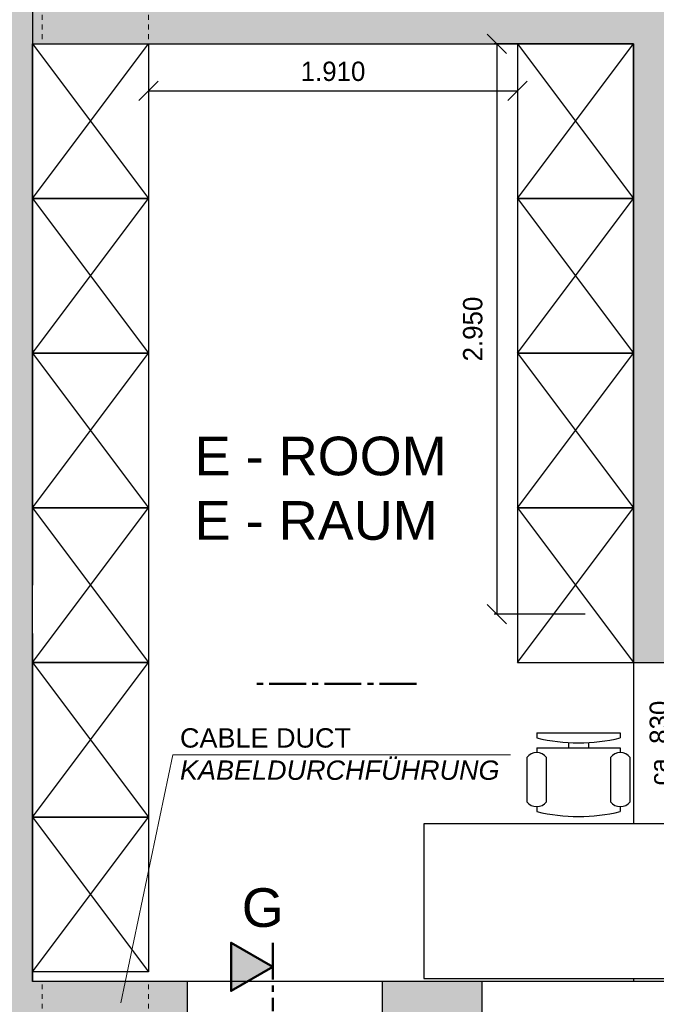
# Model space of a CAD drawing. Header units: millimetres. Extents: x -2787 to 131613, y -54195 to 30918.
# Tile 35 of 69: x 12834 to 16127, y -1318 to 3775. Entities that reach past the tile are written whole.
import ezdxf

# ---------------------------------------------------------------- set-up
doc = ezdxf.new("R2010")
doc.units = ezdxf.units.MM
for name, pattern in [('HIDDEN', [9.525, 6.35, -3.175]), ('JIS_02_1.0', [2, 1, -1]), ('MITTE2', [28.575, 19.05, -3.175, 3.175, -3.175])]:
    doc.linetypes.add(name, pattern=pattern)
doc.layers.add('Bemaßung', color=7, linetype='Continuous', lineweight=9)
doc.layers.add('Beschriftung', color=7, linetype='Continuous')
doc.layers.add('POL_Bema', color=7, linetype='Continuous')
doc.styles.add('LBB3.5M1000', font='isocp.shx', dxfattribs={"height": 3.5})
doc.dimstyles.new('DIN', dxfattribs={"dimtxt": 2.5, "dimasz": 2.5, "dimexe": 1.25, "dimexo": 0.625, "dimtad": 1, "dimtih": 1, "dimdec": 4, "dimdsep": 46, "dimlunit": 6, "dimtxsty": 'Standard', "dimcen": 2.5, "dimadec": 0, "dimazin": 0, "dimtfac": 1, "dimtdec": 4, "dimtmove": 0, "dimatfit": 3, "dimfxl": 0, "dimtvp": 1, "dimtolj": 1, "dimtzin": 0, "dimarcsym": 0})

# ---------------------------------------------------------------- blocks, each defined once
blk = doc.blocks.new('_Oblique')
at = {"layer": 'POL_Bema', "color": 0, "lineweight": -2}
blk.add_line((-0.5, -0.5), (0.5, 0.5), dxfattribs=at)
blk = doc.blocks.new('*D74')
at = {"layer": 'Bemaßung', "color": 0, "lineweight": -2, "transparency": 16777216}
for p, q in [((0, -1200), (0, -3310.7)), ((12900, -2650), (12900, -3310.7)), ((0, -3298.2), (12900, -3298.2))]:
    blk.add_line(p, q, dxfattribs=at)
at = {"layer": 'DEFPOINTS', "color": 0, "transparency": 16777216}
for p in [(0, 0), (12900, -1450), (12900, -3298.2)]:
    blk.add_point(p, dxfattribs=at)
at = {"layer": 'Bemaßung', "color": 0, "lineweight": -2, "transparency": 16777216, "xscale": 100, "yscale": 100, "zscale": 100, "rotation": 180}
blk.add_blockref('_Oblique', (0, -3298.2), dxfattribs=at)
at = {"layer": 'Bemaßung', "color": 0, "lineweight": -2, "transparency": 16777216, "xscale": 100, "yscale": 100, "zscale": 100}
blk.add_blockref('_Oblique', (12900, -3298.2), dxfattribs=at)
at = {"layer": 'Bemaßung', "color": 0, "transparency": 16777216, "insert": (6450, -3198.2), "char_height": 100, "attachment_point": 5}
blk.add_mtext('\\A1;12.900', dxfattribs=at)
blk = doc.blocks.new('*D94')
at = {"layer": 'Bemaßung', "color": 0, "lineweight": -2, "transparency": 16777216}
for p, q in [((13500, 3500), (13500, 3394.8)), ((15410, 3500), (15410, 3394.8)), ((13500, 3407.3), (15410, 3407.3))]:
    blk.add_line(p, q, dxfattribs=at)
at = {"layer": 'DEFPOINTS', "color": 0, "transparency": 16777216}
for p in [(13500, 3650), (15410, 3650), (15410, 3407.3)]:
    blk.add_point(p, dxfattribs=at)
at = {"layer": 'Bemaßung', "color": 0, "lineweight": -2, "transparency": 16777216, "xscale": 100, "yscale": 100, "zscale": 100, "rotation": 180}
blk.add_blockref('_Oblique', (13500, 3407.3), dxfattribs=at)
at = {"layer": 'Bemaßung', "color": 0, "lineweight": -2, "transparency": 16777216, "xscale": 100, "yscale": 100, "zscale": 100}
blk.add_blockref('_Oblique', (15410, 3407.3), dxfattribs=at)
at = {"layer": 'Bemaßung', "color": 0, "transparency": 16777216, "insert": (14455, 3507.3), "char_height": 100, "attachment_point": 5}
blk.add_mtext('\\A1;1.910', dxfattribs=at)
blk = doc.blocks.new('*D120')
at = {"layer": 'Bemaßung', "color": 0, "lineweight": -2, "transparency": 16777216}
blk.add_line((16273.4, 450), (16273.4, -383.4), dxfattribs=at)
at = {"layer": 'DEFPOINTS', "color": 0, "transparency": 16777216}
for p in [(16273.4, 450), (16273.4, -383.4), (16273.4, -383.4)]:
    blk.add_point(p, dxfattribs=at)
at = {"layer": 'Bemaßung', "color": 0, "lineweight": -2, "transparency": 16777216, "xscale": 100, "yscale": 100, "zscale": 100}
for p, rotation in [((16273.4, 450), 90), ((16273.4, -383.4), 270)]:
    blk.add_blockref('_Oblique', p, dxfattribs=dict(at, rotation=rotation))
at = {"layer": 'Bemaßung', "color": 0, "transparency": 16777216, "insert": (16143.5, 33.3), "char_height": 100, "attachment_point": 5, "rotation": 90}
blk.add_mtext('\\A1;ca. 830', dxfattribs=at)
blk = doc.blocks.new('*D123')
at = {"layer": 'Bemaßung', "color": 0, "lineweight": -2, "transparency": 16777216}
for p, q in [((15760, 3650), (15289, 3650)), ((15301.5, 3650), (15301.5, 700)), ((15760, 700), (15289, 700))]:
    blk.add_line(p, q, dxfattribs=at)
at = {"layer": 'DEFPOINTS', "color": 0, "transparency": 16777216}
for p in [(16010, 3650), (15301.5, 700), (16010, 700)]:
    blk.add_point(p, dxfattribs=at)
at = {"layer": 'Bemaßung', "color": 0, "lineweight": -2, "transparency": 16777216, "xscale": 100, "yscale": 100, "zscale": 100}
for p, rotation in [((15301.5, 3650), 90), ((15301.5, 700), 270)]:
    blk.add_blockref('_Oblique', p, dxfattribs=dict(at, rotation=rotation))
at = {"layer": 'Bemaßung', "color": 0, "transparency": 16777216, "insert": (15178.1, 2175), "char_height": 100, "attachment_point": 5, "rotation": 90}
blk.add_mtext('\\A1;2.950', dxfattribs=at)
blk = doc.blocks.new('Stuhl - Schreibtischstuhl')
at = {"linetype": 'Continuous'}
for p, q in [((-8.5, 0), (-8.5, -1)), ((-8.5, 0), (8.5, 0)), ((8.5, 0), (8.5, -1)), ((-2, -3), (-2, -1.9355)), ((2, -1.9576), (2, -3)), ((-8.5, -3), (-8.5, -4)), ((-8.5, -3), (8.5, -3)), ((8.5, -3), (8.5, -4)), ((-10.5, -5), (-10.5, -14)), ((-6.5, -14), (-6.5, -5)), ((6.5, -5), (6.5, -14)), ((10.5, -14), (10.5, -5)), ((-8.5, -15), (-8.5, -16)), ((8.5, -15), (8.5, -16))]:
    blk.add_line(p, q, dxfattribs=at)
for centre, radius, start, end in [((0, 34.625), 36.625, 256.5803, 283.4197), ((-8.5, -6.5), 2.5, 36.8699, 143.1301), ((8.5, -6.5), 2.5, 36.8699, 143.1301), ((-8.5, -12.5), 2.5, 216.8699, 323.1301), ((8.5, -12.5), 2.5, 216.8699, 323.1301), ((0, 19.625), 36.625, 256.5803, 283.4197)]:
    blk.add_arc(centre, radius, start, end, dxfattribs=at)
blk = doc.blocks.new('Stuhl2')
blk.add_blockref('Stuhl - Schreibtischstuhl', (0, 17))

msp = doc.modelspace()

# ---------------------------------------------------------------- hatches: boundary and pattern name
at = {"lineweight": 5}
h = msp.add_hatch(dxfattribs=at)
h.set_pattern_fill('ANSI33', color=256, scale=25)
h.paths.add_polyline_path([(2300, 10500), (2300, 10680), (2305, 10680), (2305, 10720), (2310, 10725), (2365, 10725), (2365, 10700), (2370, 10700), (2370, 10740), (2375, 10745), (2430, 10745), (2430, 10750), (13670, 10750), (13670, 10745), (13725, 10745), (13730, 10740), (13730, 10700), (13735, 10700), (13735, 10725), (13790, 10725), (13795, 10720), (13795, 10680), (13800, 10680), (13800, 10500), (12900, 10500), (12900, -1200), (13700, -1200), (13700, -1380), (13695, -1380), (13695, -1420), (13690, -1425), (13635, -1425), (13635, -1400), (13630, -1400), (13630, -1440), (13625, -1445), (13570, -1445), (13570, -1450), (12780, -1450), (12780, -1445), (12725, -1445), (12720, -1440), (12720, -1400), (12715, -1400), (12715, -1425), (12660, -1425), (12655, -1420), (12655, -1380), (12650, -1380), (12650, 10500)])
h.paths.add_polyline_path([(14810, 10500), (14810, 10680), (14815, 10680), (14815, 10720), (14820, 10725), (14875, 10725), (14875, 10700), (14880, 10700), (14880, 10740), (14885, 10745), (14940, 10745), (14940, 10750), (18150, 10750), (18150, 10175), (17900, 10175), (17900, 10500)])
h.paths.add_polyline_path([(17900, 8175), (18150, 8175), (18150, 7850), (17900, 7850)])
h.paths.add_polyline_path([(12900, 3900), (17900, 3900), (17900, 4500), (18150, 4500), (18150, 2990), (17900, 2990), (17900, 3650), (16260, 3650), (16260, 700), (16710, 700), (16710, 520), (16705, 520), (16705, 480), (16700, 475), (16645, 475), (16645, 500), (16640, 500), (16640, 460), (16635, 455), (16580, 455), (16580, 450), (16010, 450), (16010, 3650), (12900, 3650)])
h.paths.add_polyline_path([(17900, 2330), (18150, 2330), (18150, -1450), (16365, -1450), (16365, -1200), (17900, -1200), (17900, 450), (17850, 450), (17850, 455), (17795, 455), (17790, 460), (17790, 500), (17785, 500), (17785, 475), (17730, 475), (17725, 480), (17725, 520), (17720, 520), (17720, 700), (17900, 700)])
h.paths.add_polyline_path([(14710, -1200), (15225, -1200), (15225, -1450), (14840, -1450), (14840, -1445), (14785, -1445), (14780, -1440), (14780, -1400), (14775, -1400), (14775, -1425), (14720, -1425), (14715, -1420), (14715, -1380), (14710, -1380)])
h = msp.add_hatch(color=256)
h.dxf.hatch_style = 1
h.paths.add_polyline_path([(14144.26426, -1123.86972), (13927.85967, -998.92847), (13927.85967, -1248.81097)])

# ---------------------------------------------------------------- linework, layer by layer
for p, q in [((12900, 4450), (12900, 850)), ((12900, -1200), (12900, 3650)), ((12900, 3650), (16010, 3650)), ((16010, 3650), (16010, 450)), ((12900, 600), (12900, -1200)), ((16010, 450), (17900, 450)), ((16010, 450), (16010, -383.39432)), ((17900, -1200), (12900, -1200)), ((13700, -1200), (13700, -1430)), ((14710, -1200), (14710, -1430)), ((16010, -1183.39432), (16010, -1200))]:
    msp.add_line(p, q)
at = {"linetype": 'JIS_02_1.0', "lineweight": 18, "ltscale": 25}
for p, q in [((12950, 3900), (12950, 3650)), ((13500, 3900), (13500, 3650)), ((12950, -1390), (12950, -1200)), ((13500, -1390), (13500, -1200))]:
    msp.add_line(p, q, dxfattribs=at)
at = {"color": 253}
for p, q in [((12900, 3650), (13500, 2850)), ((12900, 2850), (13500, 3650)), ((15410, 3650), (16010, 2850)), ((15410, 2850), (16010, 3650)), ((12900, 2850), (13500, 2050)), ((12900, 2050), (13500, 2850)), ((15410, 2850), (16010, 2050)), ((15410, 2050), (16010, 2850)), ((12900, 2050), (13500, 1250)), ((12900, 1250), (13500, 2050)), ((15410, 2050), (16010, 1250)), ((15410, 1250), (16010, 2050)), ((12900, 1250), (13500, 450)), ((12900, 450), (13500, 1250)), ((15410, 1250), (16010, 450)), ((15410, 450), (16010, 1250)), ((12900, 450), (13500, -350)), ((12900, -350), (13500, 450)), ((12900, -350), (13500, -1150)), ((12900, -1150), (13500, -350))]:
    msp.add_line(p, q, dxfattribs=at)
at = {"linetype": 'MITTE2', "lineweight": 50, "ltscale": 10}
for p, q in [((14886.67076, 339.14782), (14030.96233, 339.14782)), ((14144.26426, -998.92847), (14144.26426, -1353.20677))]:
    msp.add_line(p, q, dxfattribs=at)
at = {"color": 253}
for points in [[(12900, 2850), (12900, 3650), (13500, 3650), (13500, 2850)], [(16010, 2850), (16010, 3650), (15410, 3650), (15410, 2850)], [(12900, 2050), (12900, 2850), (13500, 2850), (13500, 2050)], [(16010, 2050), (16010, 2850), (15410, 2850), (15410, 2050)], [(12900, 1250), (12900, 2050), (13500, 2050), (13500, 1250)], [(16010, 1250), (16010, 2050), (15410, 2050), (15410, 1250)], [(12900, 450), (12900, 1250), (13500, 1250), (13500, 450)], [(16010, 450), (16010, 1250), (15410, 1250), (15410, 450)], [(12900, -350), (12900, 450), (13500, 450), (13500, -350)], [(12900, -1150), (12900, -350), (13500, -350), (13500, -1150)], [(14925, -1183.39432), (16525, -1183.39432), (16525, -383.39432), (14925, -383.39432)]]:
    msp.add_lwpolyline(points, close=True, dxfattribs=at)
at = {"lineweight": 50}
msp.add_lwpolyline([(14144.26426, -1123.86972), (13927.85967, -998.92847), (13927.85967, -1248.81097)], close=True, dxfattribs=at)
msp.add_lwpolyline([(15225, -1450), (16365, -1450), (16365, -1200), (15225, -1200)], close=True)
at = {"layer": 'Beschriftung', "lineweight": 5}
for q in [(13357.58609, -1310.29929), (15373.11509, -27.54895)]:
    msp.add_line((13626.61086, -27.54895), q, dxfattribs=at)

# ---------------------------------------------------------------- block references
at = {"color": 253, "linetype": 'HIDDEN', "lineweight": 9, "ltscale": 10, "xscale": 25.4, "yscale": 25.4, "zscale": 25.4}
msp.add_blockref('Stuhl2', (15725, -346.14247), dxfattribs=at)

# ---------------------------------------------------------------- texts
at = {"layer": 'Beschriftung', "attachment_point": 1, "style": 'LBB3.5M1000'}
for s, width, insert, char_height in [('{\\fArial|b0|i0|c0|p34;E - ROOM\\PE - RAUM}', 1407.1614816, (13739.29523, 1618.34223), 200), ('{\\fArial|b0|i0|c0|p34;CABLE DUCT\\P\\fArial|b0|i1|c0|p34;KABELDURCHFÜHRUNG}', 1678.6331875, (13663.27237, 110.10172), 100), ('{\\fArial|b0|i0|c0|p34;G}', 221.0671757, (13982.90285, -717.41776), 200)]:
    msp.add_mtext_dynamic_manual_height_columns(s, width=width, gutter_width=17.5, heights=[0], dxfattribs=dict(at, insert=insert, char_height=char_height))

# ---------------------------------------------------------------- dimensions: what is measured, and where the dimension line sits
at = {"layer": 'Bemaßung'}
dim = msp.add_linear_dim(base=(15301.46451, 700), p1=(16010, 3650), p2=(16010, 700), angle=90, dimstyle='DIN', override={"dimscale": 10, "dimtxt": 10, "dimasz": 10, "dimexo": 25, "dimgap": 5, "dimdec": 2, "dimblk1": 'Oblique', "dimblk2": 'Oblique', "dimsah": 1, "dimtdec": 2, "dimtmove": 2}, dxfattribs=at)
dim.commit()
dim.dimension.update_dxf_attribs({"geometry": '*D123', "text_midpoint": (15178.13526, 2175), "dimtype": 160})
for base, p1, p2, override, picture, middle in [((15410, 3407.34754), (13500, 3650), (15410, 3650), {"dimscale": 10, "dimtxt": 10, "dimasz": 10, "dimexo": 15, "dimgap": 5, "dimdec": 2, "dimblk1": 'Oblique', "dimblk2": 'Oblique', "dimsah": 1, "dimtdec": 2, "dimtmove": 2}, '*D94', (14455, 3507.34754)), ((12900, -3298.19175), (0, 0), (12900, -1450), {"dimscale": 10, "dimtxt": 10, "dimasz": 10, "dimexo": 120, "dimgap": 5, "dimdec": 2, "dimblk1": 'Oblique', "dimblk2": 'Oblique', "dimsah": 1, "dimtdec": 2, "dimtmove": 2}, '*D74', (6450, -3198.19175))]:
    dim = msp.add_linear_dim(base=base, p1=p1, p2=p2, dimstyle='DIN', override=override, dxfattribs=at)
    dim.commit()
    dim.dimension.update_dxf_attribs({"geometry": picture, "text_midpoint": middle})
dim = msp.add_linear_dim(base=(16273.35891, -383.39432), p1=(16273.35891, 450), p2=(16273.35891, -383.39432), angle=90, text='ca. 830', dimstyle='DIN', override={"dimscale": 10, "dimtxt": 10, "dimasz": 10, "dimexe": 0, "dimexo": 0, "dimgap": 5, "dimdec": 2, "dimblk1": 'Oblique', "dimblk2": 'Oblique', "dimsah": 1, "dimtdec": 2, "dimtmove": 2}, dxfattribs=at)
dim.commit()
dim.dimension.update_dxf_attribs({"geometry": '*D120', "text_midpoint": (16143.46209, 33.30284), "dimtype": 160})

doc.saveas('drawing.dxf')
